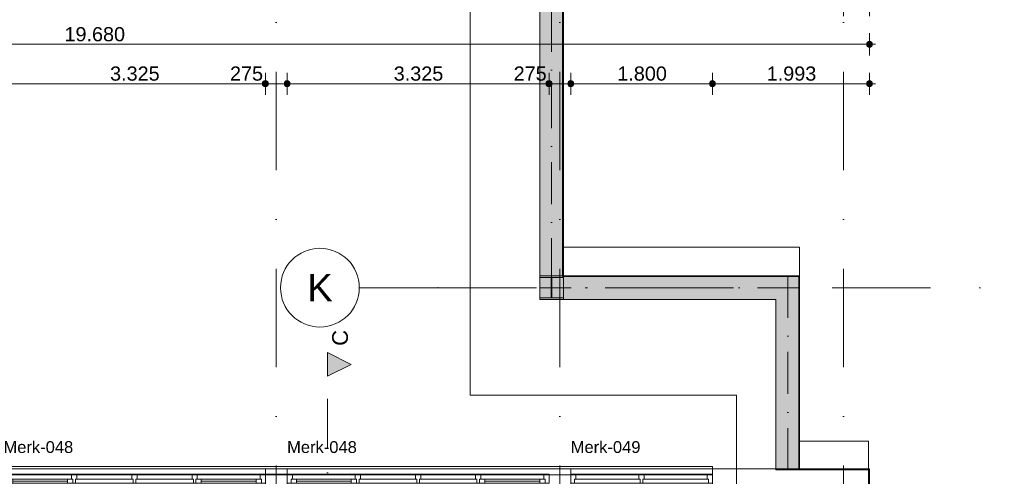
# Model space of a CAD drawing. Header units: millimetres. Extents: x -54205 to 352602, y -8439 to 61516.
# Tile 66 of 189: x 7544 to 20041, y 20230 to 26029. Entities that reach past the tile are written whole.
import ezdxf
from ezdxf.enums import TextEntityAlignment as Align

# ---------------------------------------------------------------- set-up
doc = ezdxf.new("R2010")
doc.units = ezdxf.units.MM
doc.header["$MEASUREMENT"] = 0
for name, pattern in [('streep-punt', [2500, 1250, -625, 0, -625]), ('streep-punt asymmetrisch', [966.67, 533.33, -233.336667, 0.003333, -200]), ('streep-punt fijn', [1251.000023, 626.000023, -312.5, 0, -312.5])]:
    doc.linetypes.add(name, pattern=pattern)
for name, color, linetype in [('21_0 NC Buitenwanden', 7, 'Continuous'), ('21_1 C Buitenwanden', 7, 'Continuous'), ('Maatvoering 1_ 100', 7, 'Continuous'), ('Maatvoering 1_ 100 2D arcering', 7, 'Continuous'), ('Markers - doorsneden', 7, 'Continuous'), ('Markers - doorsneden 2D arcering', 7, 'Continuous'), ('New_21_0 NC Buitenwanden Raamlabels', 7, 'Continuous'), ('New_21_0 NC Buitenwanden Ramen', 7, 'Continuous'), ('New_41 Buitenwandafw', 7, 'Continuous'), ('New_A-ROOF-____-OTLN.IFC Model', 7, 'Continuous'), ('New_Info 1_ 50_100', 7, 'Continuous'), ('New_Maatvoering 1_ 100', 7, 'Continuous'), ('New_Maatvoering 1_ 100 2D arcering', 7, 'Continuous'), ('New_S-BEAM-____-OTLN.IFC Model', 7, 'Continuous'), ('New_S-BEAM-____-OTLN.IFC Model Afdek-arcering', 7, 'Continuous'), ('New_S-FSTN-____-OTLN.IFC Model', 7, 'Continuous'), ('Stramien', 7, 'Continuous')]:
    doc.layers.add(name, color=color, linetype=linetype)
doc.styles.add('GENERATED_STYLE_1', font='arial.ttf')
doc.styles.add('GENERATED_STYLE_2', font='arial.ttf')
doc.linetypes.add('000 Dikke lijn 1 stippel', pattern='A,0,[4,DO.112 2e Verdieping1.Shx,S=31.746032,R=0,X=0,Y=0],-5000,0', length=5000)
doc.dimstyles.new('GENERATED_STYLE__1', dxfattribs={"dimtxt": 250, "dimasz": 142.5, "dimexe": 0.18, "dimexo": 0.0625, "dimgap": 0, "dimtad": 1, "dimtih": 1, "dimtoh": 1, "dimdec": 0, "dimzin": 0, "dimdsep": 46, "dimtxsty": 'GENERATED_STYLE_1', "dimblk": 'ARROWHEAD_11', "dimblk1": 'ARROWHEAD_11', "dimblk2": 'ARROWHEAD_11', "dimcen": 0.09, "dimse1": 1, "dimse2": 1, "dimclrd": 1, "dimclre": 1, "dimclrt": 2, "dimadec": 1, "dimazin": 0, "dimtfac": 1, "dimtdec": 4, "dimtmove": 0, "dimatfit": 3, "dimfxl": 1, "dimtolj": 1, "dimtzin": 0, "dimarcsym": 0})
doc.dimstyles.new('GENERATED_STYLE__2', dxfattribs={"dimtxt": 250, "dimasz": 142.5, "dimexe": 0.18, "dimexo": 0.0625, "dimgap": 0, "dimtad": 1, "dimtih": 1, "dimtoh": 1, "dimdec": 0, "dimzin": 0, "dimdsep": 46, "dimtxsty": 'GENERATED_STYLE_2', "dimblk": 'ARROWHEAD_11', "dimblk1": 'ARROWHEAD_11', "dimblk2": 'ARROWHEAD_11', "dimcen": 0.09, "dimse1": 1, "dimse2": 1, "dimclrd": 1, "dimclre": 1, "dimclrt": 2, "dimadec": 1, "dimazin": 0, "dimtfac": 1, "dimtdec": 4, "dimtmove": 0, "dimatfit": 3, "dimfxl": 1, "dimtolj": 1, "dimtzin": 0, "dimarcsym": 0})
doc.dimstyles.new('GENERATED_STYLE__3', dxfattribs={"dimtxt": 179.999995, "dimasz": 142.5, "dimexe": 0.18, "dimexo": 0.0625, "dimgap": 0, "dimtad": 1, "dimtih": 1, "dimtoh": 1, "dimdec": 0, "dimzin": 0, "dimdsep": 46, "dimtxsty": 'GENERATED_STYLE_1', "dimblk": 'ARROWHEAD_11', "dimblk1": 'ARROWHEAD_11', "dimblk2": 'ARROWHEAD_11', "dimcen": 0.09, "dimse1": 1, "dimse2": 1, "dimclrd": 1, "dimclre": 1, "dimclrt": 2, "dimadec": 1, "dimazin": 0, "dimtfac": 1, "dimtdec": 4, "dimtmove": 0, "dimatfit": 3, "dimfxl": 1, "dimtolj": 1, "dimtzin": 0, "dimarcsym": 0})
doc.dimstyles.new('GENERATED_STYLE__4', dxfattribs={"dimtxt": 250, "dimasz": 142.5, "dimexe": 0.18, "dimexo": 0.0625, "dimgap": 0, "dimtad": 1, "dimdec": 0, "dimzin": 0, "dimdsep": 46, "dimtxsty": 'GENERATED_STYLE_2', "dimblk": 'ARROWHEAD_11', "dimblk1": 'ARROWHEAD_11', "dimblk2": 'ARROWHEAD_11', "dimcen": 0.09, "dimse1": 1, "dimse2": 1, "dimclrd": 1, "dimclre": 1, "dimclrt": 2, "dimadec": 1, "dimazin": 0, "dimtfac": 1, "dimtdec": 4, "dimtmove": 0, "dimatfit": 3, "dimfxl": 1, "dimtolj": 1, "dimtzin": 0, "dimarcsym": 0})

# ---------------------------------------------------------------- blocks, each defined once
blk = doc.blocks.new('Roof_1_1', base_point=(17442, 20311))
at = {"layer": 'New_A-ROOF-____-OTLN.IFC Model', "color": 1, "linetype": 'Continuous', "lineweight": 0, "flags": 128}
for points in [[(14445, 22776), (14445, 28106)], [(17442, 22776), (14445, 22776)], [(17442, 20311), (17442, 22776)], [(18319, 20311), (17442, 20311)], [(18319, 18006), (18319, 20311)]]:
    blk.add_lwpolyline(points, dxfattribs=at)
blk = doc.blocks.new('Roof_3_1', base_point=(17442, 20676))
at = {"layer": 'New_A-ROOF-____-OTLN.IFC Model', "color": 1, "linetype": 'Continuous', "lineweight": 0, "flags": 128}
for points in [[(14445, 23141), (14445, 28106)], [(17442, 23141), (14445, 23141)], [(17442, 20676), (17442, 23141)], [(18319, 20676), (17442, 20676)], [(18319, 18371), (18319, 20676)]]:
    blk.add_lwpolyline(points, dxfattribs=at)
blk = doc.blocks.new('Standard grid marker')
at = {"layer": 'Stramien', "color": 1, "linetype": 'streep-punt', "lineweight": 0}
blk.add_line((1000, 0), (61400, 0), dxfattribs=at)
at = {"layer": 'Stramien', "color": 2, "lineweight": 0, "style": 'GENERATED_STYLE_1'}
for tag, p in [('AC_MarkerText_1_0', (-245, -80)), ('AC_MarkerText_1_1', (63155, -80))]:
    blk.add_attdef(tag, text='', height=350, rotation=270, dxfattribs=at).set_placement(p, align=Align.TOP_CENTER)
blk = doc.blocks.new('Standard grid marker_5')
at = {"layer": 'Stramien', "color": 1, "linetype": 'streep-punt', "lineweight": 0}
for q in [(0, 0), (19545, 0)]:
    blk.add_line((1000, 0), q, dxfattribs=at)
at = {"layer": 'Stramien', "color": 2, "linetype": 'Continuous', "lineweight": 0, "flags": 128}
blk.add_lwpolyline([(0, 0, 1), (-1000, 0, 1)], format="xyb", close=True, dxfattribs=at)
at = {"layer": 'Stramien', "color": 1, "linetype": 'streep-punt', "lineweight": 0}
blk.add_point((1000, 0), dxfattribs=at)
blk.add_point((1000, 0), dxfattribs=at)
at = {"layer": 'Stramien', "color": 2, "lineweight": 0, "style": 'GENERATED_STYLE_1'}
blk.add_attdef('AC_MarkerText_1', text='', height=350, dxfattribs=at).set_placement((-500, 175), align=Align.TOP_CENTER)
blk = doc.blocks.new('Model Element 65')
at = {"layer": 'New_S-FSTN-____-OTLN.IFC Model', "color": 9, "linetype": 'Continuous', "lineweight": 0}
for p, q in [((150, 14506), (-150, 14506)), ((-150, 14506), (-150, 14206)), ((-131, 14506), (-131, 14362)), ((131, 14362), (131, 14506)), ((150, 14206), (150, 14506)), ((-131, 14362), (131, 14362)), ((131, 14351), (-131, 14351)), ((-131, 14351), (-131, 14206)), ((131, 14206), (131, 14351)), ((-150, 14206), (150, 14206))]:
    blk.add_line(p, q, dxfattribs=at)
blk = doc.blocks.new('Roof 1')
at = {"layer": 'New_A-ROOF-____-OTLN.IFC Model', "color": 9, "linetype": 'Continuous', "lineweight": 0}
for p, q in [((2455, 5706), (7795, 5706)), ((2455, 5706), (2465, 5696)), ((2455, 2709), (2455, 5706)), ((2465, 5696), (7795, 5696)), ((2465, 2699), (2465, 5696)), ((0, 2699), (0, 2709)), ((0, 2709), (2455, 2709)), ((0, 2699), (2465, 2699)), ((2455, 2709), (2465, 2699))]:
    blk.add_line(p, q, dxfattribs=at)
blk = doc.blocks.new('Beam_15_1', base_point=(14295, 28087))
at = {"layer": 'New_S-BEAM-____-OTLN.IFC Model Afdek-arcering', "linetype": 'Continuous', "lineweight": 0, "true_color": 0xffffff}
blk.add_hatch(color=7, dxfattribs=at).paths.add_polyline_path([(14445, 28087), (14145, 28087), (14145, 22476), (14445, 22476)])
at = {"layer": 'New_S-BEAM-____-OTLN.IFC Model', "color": 1, "linetype": 'Continuous', "lineweight": 0}
for p, q in [((14145, 28087), (14145, 22476)), ((14145, 28087), (14445, 28087)), ((14445, 28087), (14445, 22776)), ((14145, 22476), (14445, 22476))]:
    blk.add_line(p, q, dxfattribs=at)
at = {"layer": 'New_S-BEAM-____-OTLN.IFC Model', "color": 9, "linetype": 'streep-punt asymmetrisch', "lineweight": 0}
blk.add_line((14295, 28087), (14295, 22476), dxfattribs=at)
blk = doc.blocks.new('Beam_17_1', base_point=(17442, 22626))
at = {"layer": 'New_S-BEAM-____-OTLN.IFC Model Afdek-arcering', "linetype": 'Continuous', "lineweight": 0, "true_color": 0xffffff}
blk.add_hatch(color=7, dxfattribs=at).paths.add_polyline_path([(14445, 22476), (17442, 22476), (17442, 22776), (14445, 22776)])
at = {"layer": 'New_S-BEAM-____-OTLN.IFC Model', "color": 1, "linetype": 'Continuous', "lineweight": 0}
for p, q in [((14145, 22776), (14145, 22476)), ((17442, 22776), (14445, 22776)), ((17442, 22776), (17442, 22476)), ((17142, 22476), (14145, 22476))]:
    blk.add_line(p, q, dxfattribs=at)
at = {"layer": 'New_S-BEAM-____-OTLN.IFC Model', "color": 9, "linetype": 'streep-punt asymmetrisch', "lineweight": 0}
blk.add_line((17442, 22626), (14145, 22626), dxfattribs=at)
blk = doc.blocks.new('Beam_18_1', base_point=(17292, 22776))
at = {"layer": 'New_S-BEAM-____-OTLN.IFC Model Afdek-arcering', "linetype": 'Continuous', "lineweight": 0, "true_color": 0xffffff}
blk.add_hatch(color=7, dxfattribs=at).paths.add_polyline_path([(17142, 22476), (17142, 20311), (17442, 20311), (17442, 22476)])
at = {"layer": 'New_S-BEAM-____-OTLN.IFC Model', "color": 1, "linetype": 'Continuous', "lineweight": 0}
for p, q in [((17142, 22776), (17442, 22776)), ((17442, 22776), (17442, 20311)), ((17142, 22476), (17142, 20311)), ((17142, 20311), (17442, 20311))]:
    blk.add_line(p, q, dxfattribs=at)
at = {"layer": 'New_S-BEAM-____-OTLN.IFC Model', "color": 9, "linetype": 'streep-punt asymmetrisch', "lineweight": 0}
blk.add_line((17292, 22776), (17292, 20311), dxfattribs=at)
blk = doc.blocks.new('Beam_26_1', base_point=(16337, 20326))
at = {"layer": 'New_41 Buitenwandafw', "color": 1, "linetype": 'Continuous', "lineweight": 0}
for p, q in [((16337, 20356), (3737, 20356)), ((16337, 20249), (3737, 20249)), ((16337, 20356), (16337, 20249))]:
    blk.add_line(p, q, dxfattribs=at)
blk = doc.blocks.new('*D1018')
at = {"layer": 'Maatvoering 1_ 100 2D arcering', "linetype": 'Continuous', "lineweight": 0}
for points in [[(64028, 27836), (64030, 27822), (64038, 27809), (64051, 27801), (64065, 27798), (64079, 27801), (64092, 27809), (64100, 27822), (64102, 27836), (64100, 27850), (64092, 27862), (64079, 27871), (64065, 27873), (64051, 27871), (64038, 27862), (64030, 27850)], [(64028, 3116), (64030, 3101), (64038, 3089), (64051, 3081), (64065, 3078), (64079, 3081), (64092, 3089), (64100, 3101), (64102, 3116), (64100, 3130), (64092, 3142), (64079, 3150), (64065, 3153), (64051, 3150), (64038, 3142), (64030, 3130)]]:
    blk.add_hatch(color=1, dxfattribs=at).paths.add_polyline_path(points)
at = {"layer": 'Maatvoering 1_ 100', "color": 1, "linetype": 'Continuous', "lineweight": 0}
for p, q in [((64065, 27873), (64065, 27911)), ((64028, 27836), (63924, 27836)), ((64065, 3153), (64065, 27798)), ((64206, 27836), (64102, 27836)), ((64028, 3116), (63924, 3116)), ((64065, 3041), (64065, 3078)), ((64206, 3116), (64102, 3116))]:
    blk.add_line(p, q, dxfattribs=at)
for centre in [(64065, 27836), (64065, 3116)]:
    blk.add_circle(centre, 37.5, dxfattribs=at)
at = {"layer": 'Maatvoering 1_ 100', "color": 2, "lineweight": 0, "insert": (64015, 14951), "char_height": 250, "attachment_point": 7, "rotation": 90, "style": 'GENERATED_STYLE_2'}
blk.add_mtext('\\A1;{\\pql;\\fArial|b1|i0|c0|p0;\\W1.000000;24.720}', dxfattribs=at)
blk = doc.blocks.new('ARROWHEAD_11')
at = {"color": 0, "linetype": 'Continuous', "lineweight": 0}
blk.add_line((0, 0), (-1, 0), dxfattribs=at)
at = {"color": 0, "linetype": 'Continuous', "lineweight": 0, "const_width": 0.25, "flags": 128}
blk.add_lwpolyline([(-0.125, 0, 1), (0.125, 0, 1)], format="xyb", close=True, dxfattribs=at)
blk = doc.blocks.new('*D1035')
at = {"layer": 'Maatvoering 1_ 100 2D arcering', "linetype": 'Continuous', "lineweight": 0}
for points in [[(-1588, 26716), (-1585, 26701), (-1577, 26689), (-1564, 26681), (-1550, 26678), (-1536, 26681), (-1523, 26689), (-1515, 26701), (-1513, 26716), (-1515, 26730), (-1523, 26742), (-1536, 26750), (-1550, 26753), (-1564, 26750), (-1577, 26742), (-1585, 26730)], [(18293, 26716), (18295, 26701), (18303, 26689), (18316, 26681), (18330, 26678), (18344, 26681), (18357, 26689), (18365, 26701), (18368, 26716), (18365, 26730), (18357, 26742), (18344, 26750), (18330, 26753), (18316, 26750), (18303, 26742), (18295, 26730)]]:
    blk.add_hatch(color=1, dxfattribs=at).paths.add_polyline_path(points)
at = {"layer": 'Maatvoering 1_ 100', "color": 1, "linetype": 'Continuous', "lineweight": 0}
for p, q in [((-1550, 26753), (-1550, 26856)), ((18330, 26753), (18330, 26856)), ((-1625, 26716), (-1588, 26716)), ((-1550, 26575), (-1550, 26678)), ((-1513, 26716), (18293, 26716)), ((18330, 26575), (18330, 26678)), ((18368, 26716), (18405, 26716))]:
    blk.add_line(p, q, dxfattribs=at)
for centre in [(-1550, 26716), (18330, 26716)]:
    blk.add_circle(centre, 37.5, dxfattribs=at)
at = {"layer": 'Maatvoering 1_ 100', "color": 2, "lineweight": 0, "insert": (7866, 26766), "char_height": 250, "attachment_point": 7, "style": 'GENERATED_STYLE_2'}
blk.add_mtext('\\A1;{\\pql;\\fArial|b1|i0|c0|p0;\\W1.000000;19.880}', dxfattribs=at)
blk = doc.blocks.new('*D1042')
at = {"layer": 'Maatvoering 1_ 100 2D arcering', "linetype": 'Continuous', "lineweight": 0}
for points in [[(17962, 26216), (17965, 26201), (17973, 26189), (17986, 26181), (18000, 26178), (18014, 26181), (18027, 26189), (18035, 26201), (18038, 26216), (18035, 26230), (18027, 26242), (18014, 26250), (18000, 26253), (17986, 26250), (17973, 26242), (17965, 26230)], [(18293, 26216), (18295, 26201), (18303, 26189), (18316, 26181), (18330, 26178), (18344, 26181), (18357, 26189), (18365, 26201), (18368, 26216), (18365, 26230), (18357, 26242), (18344, 26250), (18330, 26253), (18316, 26250), (18303, 26242), (18295, 26230)]]:
    blk.add_hatch(color=1, dxfattribs=at).paths.add_polyline_path(points)
at = {"layer": 'Maatvoering 1_ 100', "color": 1, "linetype": 'Continuous', "lineweight": 0}
for p, q in [((18000, 26253), (18000, 26356)), ((18330, 26253), (18330, 26356)), ((18000, 26075), (18000, 26178)), ((18038, 26216), (18293, 26216)), ((18330, 26075), (18330, 26178)), ((18368, 26216), (18405, 26216))]:
    blk.add_line(p, q, dxfattribs=at)
for centre in [(18000, 26216), (18330, 26216)]:
    blk.add_circle(centre, 37.5, dxfattribs=at)
blk = doc.blocks.new('*D1044')
at = {"layer": 'New_Maatvoering 1_ 100 2D arcering', "linetype": 'Continuous', "lineweight": 0}
for points in [[(-1387, 25716), (-1385, 25701), (-1377, 25689), (-1364, 25681), (-1350, 25678), (-1336, 25681), (-1323, 25689), (-1315, 25701), (-1312, 25716), (-1315, 25730), (-1323, 25742), (-1336, 25750), (-1350, 25753), (-1364, 25750), (-1377, 25742), (-1385, 25730)], [(18293, 25716), (18295, 25701), (18303, 25689), (18316, 25681), (18330, 25678), (18344, 25681), (18357, 25689), (18365, 25701), (18368, 25716), (18365, 25730), (18357, 25742), (18344, 25750), (18330, 25753), (18316, 25750), (18303, 25742), (18295, 25730)]]:
    blk.add_hatch(color=1, dxfattribs=at).paths.add_polyline_path(points)
at = {"layer": 'New_Maatvoering 1_ 100', "color": 1, "linetype": 'Continuous', "lineweight": 0}
for p, q in [((-1350, 25753), (-1350, 25856)), ((18330, 25753), (18330, 25856)), ((-1350, 25575), (-1350, 25678)), ((-1312, 25716), (18293, 25716)), ((18330, 25575), (18330, 25678)), ((18368, 25716), (18405, 25716))]:
    blk.add_line(p, q, dxfattribs=at)
for centre in [(-1350, 25716), (18330, 25716)]:
    blk.add_circle(centre, 37.5, dxfattribs=at)
at = {"layer": 'New_Maatvoering 1_ 100', "color": 2, "lineweight": 0, "insert": (8112, 25752), "char_height": 180, "attachment_point": 7, "style": 'GENERATED_STYLE_1'}
blk.add_mtext('\\A1;{\\pql;\\fArial|b0|i0|c0|p0;\\W1.000000;19.680}', dxfattribs=at)
blk = doc.blocks.new('*D1051')
at = {"layer": 'New_Maatvoering 1_ 100 2D arcering', "linetype": 'Continuous', "lineweight": 0}
for points in [[(7300, 25216), (7303, 25201), (7311, 25189), (7323, 25181), (7337, 25178), (7352, 25181), (7364, 25189), (7372, 25201), (7375, 25216), (7372, 25230), (7364, 25242), (7352, 25250), (7337, 25253), (7323, 25250), (7311, 25242), (7303, 25230)], [(10625, 25216), (10628, 25201), (10636, 25189), (10648, 25181), (10662, 25178), (10677, 25181), (10689, 25189), (10697, 25201), (10700, 25216), (10697, 25230), (10689, 25242), (10677, 25250), (10662, 25253), (10648, 25250), (10636, 25242), (10628, 25230)]]:
    blk.add_hatch(color=1, dxfattribs=at).paths.add_polyline_path(points)
at = {"layer": 'New_Maatvoering 1_ 100', "color": 1, "linetype": 'Continuous', "lineweight": 0}
for p, q in [((7337, 25253), (7337, 25356)), ((10662, 25253), (10662, 25356)), ((7337, 25075), (7337, 25178)), ((7375, 25216), (10625, 25216)), ((10662, 25075), (10662, 25178))]:
    blk.add_line(p, q, dxfattribs=at)
for centre in [(7337, 25216), (10662, 25216)]:
    blk.add_circle(centre, 37.5, dxfattribs=at)
at = {"layer": 'New_Maatvoering 1_ 100', "color": 2, "lineweight": 0, "char_height": 180, "attachment_point": 7, "style": 'GENERATED_STYLE_1'}
for s, insert in [('\\A1;{\\pql;\\fArial|b0|i0|c0|p0;\\W1.000000;3.325}', (8691, 25252)), ('\\A1;{\\pql;\\fArial|b0|i0|c0|p0;\\W1.000000;275}', (10213, 25252))]:
    blk.add_mtext(s, dxfattribs=dict(at, insert=insert))
blk = doc.blocks.new('*D1052')
at = {"layer": 'New_Maatvoering 1_ 100 2D arcering', "linetype": 'Continuous', "lineweight": 0}
for points in [[(10625, 25216), (10628, 25201), (10636, 25189), (10648, 25181), (10662, 25178), (10677, 25181), (10689, 25189), (10697, 25201), (10700, 25216), (10697, 25230), (10689, 25242), (10677, 25250), (10662, 25253), (10648, 25250), (10636, 25242), (10628, 25230)], [(10900, 25216), (10903, 25201), (10911, 25189), (10923, 25181), (10938, 25178), (10952, 25181), (10964, 25189), (10972, 25201), (10975, 25216), (10972, 25230), (10964, 25242), (10952, 25250), (10938, 25253), (10923, 25250), (10911, 25242), (10903, 25230)]]:
    blk.add_hatch(color=1, dxfattribs=at).paths.add_polyline_path(points)
at = {"layer": 'New_Maatvoering 1_ 100', "color": 1, "linetype": 'Continuous', "lineweight": 0}
for p, q in [((10662, 25253), (10662, 25356)), ((10938, 25253), (10938, 25356)), ((10662, 25075), (10662, 25178)), ((10700, 25216), (10900, 25216)), ((10938, 25075), (10938, 25178))]:
    blk.add_line(p, q, dxfattribs=at)
for centre in [(10662, 25216), (10938, 25216)]:
    blk.add_circle(centre, 37.5, dxfattribs=at)
blk = doc.blocks.new('*D1053')
at = {"layer": 'New_Maatvoering 1_ 100 2D arcering', "linetype": 'Continuous', "lineweight": 0}
for points in [[(10900, 25216), (10903, 25201), (10911, 25189), (10923, 25181), (10938, 25178), (10952, 25181), (10964, 25189), (10972, 25201), (10975, 25216), (10972, 25230), (10964, 25242), (10952, 25250), (10938, 25253), (10923, 25250), (10911, 25242), (10903, 25230)], [(14225, 25216), (14228, 25201), (14236, 25189), (14248, 25181), (14262, 25178), (14277, 25181), (14289, 25189), (14297, 25201), (14300, 25216), (14297, 25230), (14289, 25242), (14277, 25250), (14262, 25253), (14248, 25250), (14236, 25242), (14228, 25230)]]:
    blk.add_hatch(color=1, dxfattribs=at).paths.add_polyline_path(points)
at = {"layer": 'New_Maatvoering 1_ 100', "color": 1, "linetype": 'Continuous', "lineweight": 0}
for p, q in [((10938, 25253), (10938, 25356)), ((14262, 25253), (14262, 25356)), ((10938, 25075), (10938, 25178)), ((10975, 25216), (14225, 25216)), ((14262, 25075), (14262, 25178))]:
    blk.add_line(p, q, dxfattribs=at)
for centre in [(10938, 25216), (14262, 25216)]:
    blk.add_circle(centre, 37.5, dxfattribs=at)
at = {"layer": 'New_Maatvoering 1_ 100', "color": 2, "lineweight": 0, "char_height": 180, "attachment_point": 7, "style": 'GENERATED_STYLE_1'}
for s, insert in [('\\A1;{\\pql;\\fArial|b0|i0|c0|p0;\\W1.000000;3.325}', (12291, 25252)), ('\\A1;{\\pql;\\fArial|b0|i0|c0|p0;\\W1.000000;275}', (13813, 25252))]:
    blk.add_mtext(s, dxfattribs=dict(at, insert=insert))
blk = doc.blocks.new('*D1054')
at = {"layer": 'New_Maatvoering 1_ 100 2D arcering', "linetype": 'Continuous', "lineweight": 0}
for points in [[(14225, 25216), (14228, 25201), (14236, 25189), (14248, 25181), (14262, 25178), (14277, 25181), (14289, 25189), (14297, 25201), (14300, 25216), (14297, 25230), (14289, 25242), (14277, 25250), (14262, 25253), (14248, 25250), (14236, 25242), (14228, 25230)], [(14500, 25216), (14503, 25201), (14511, 25189), (14523, 25181), (14538, 25178), (14552, 25181), (14564, 25189), (14572, 25201), (14575, 25216), (14572, 25230), (14564, 25242), (14552, 25250), (14538, 25253), (14523, 25250), (14511, 25242), (14503, 25230)]]:
    blk.add_hatch(color=1, dxfattribs=at).paths.add_polyline_path(points)
at = {"layer": 'New_Maatvoering 1_ 100', "color": 1, "linetype": 'Continuous', "lineweight": 0}
for p, q in [((14262, 25253), (14262, 25356)), ((14538, 25253), (14538, 25356)), ((14262, 25075), (14262, 25178)), ((14300, 25216), (14500, 25216)), ((14538, 25075), (14538, 25178))]:
    blk.add_line(p, q, dxfattribs=at)
for centre in [(14262, 25216), (14538, 25216)]:
    blk.add_circle(centre, 37.5, dxfattribs=at)
blk = doc.blocks.new('*D1055')
at = {"layer": 'New_Maatvoering 1_ 100 2D arcering', "linetype": 'Continuous', "lineweight": 0}
for points in [[(14500, 25216), (14503, 25201), (14511, 25189), (14523, 25181), (14538, 25178), (14552, 25181), (14564, 25189), (14572, 25201), (14575, 25216), (14572, 25230), (14564, 25242), (14552, 25250), (14538, 25253), (14523, 25250), (14511, 25242), (14503, 25230)], [(16300, 25216), (16303, 25201), (16311, 25189), (16323, 25181), (16337, 25178), (16352, 25181), (16364, 25189), (16372, 25201), (16375, 25216), (16372, 25230), (16364, 25242), (16352, 25250), (16337, 25253), (16323, 25250), (16311, 25242), (16303, 25230)]]:
    blk.add_hatch(color=1, dxfattribs=at).paths.add_polyline_path(points)
at = {"layer": 'New_Maatvoering 1_ 100', "color": 1, "linetype": 'Continuous', "lineweight": 0}
for p, q in [((14538, 25253), (14538, 25356)), ((16337, 25253), (16337, 25356)), ((14538, 25075), (14538, 25178)), ((14575, 25216), (16300, 25216)), ((16337, 25075), (16337, 25178))]:
    blk.add_line(p, q, dxfattribs=at)
for centre in [(14538, 25216), (16337, 25216)]:
    blk.add_circle(centre, 37.5, dxfattribs=at)
at = {"layer": 'New_Maatvoering 1_ 100', "color": 2, "lineweight": 0, "insert": (15129, 25252), "char_height": 180, "attachment_point": 7, "style": 'GENERATED_STYLE_1'}
blk.add_mtext('\\A1;{\\pql;\\fArial|b0|i0|c0|p0;\\W1.000000;1.800}', dxfattribs=at)
blk = doc.blocks.new('*D1056')
at = {"layer": 'New_Maatvoering 1_ 100 2D arcering', "linetype": 'Continuous', "lineweight": 0}
for points in [[(16300, 25216), (16303, 25201), (16311, 25189), (16323, 25181), (16337, 25178), (16352, 25181), (16364, 25189), (16372, 25201), (16375, 25216), (16372, 25230), (16364, 25242), (16352, 25250), (16337, 25253), (16323, 25250), (16311, 25242), (16303, 25230)], [(18293, 25216), (18295, 25201), (18303, 25189), (18316, 25181), (18330, 25178), (18344, 25181), (18357, 25189), (18365, 25201), (18368, 25216), (18365, 25230), (18357, 25242), (18344, 25250), (18330, 25253), (18316, 25250), (18303, 25242), (18295, 25230)]]:
    blk.add_hatch(color=1, dxfattribs=at).paths.add_polyline_path(points)
at = {"layer": 'New_Maatvoering 1_ 100', "color": 1, "linetype": 'Continuous', "lineweight": 0}
for p, q in [((16337, 25253), (16337, 25356)), ((18330, 25253), (18330, 25356)), ((16337, 25075), (16337, 25178)), ((16375, 25216), (18293, 25216)), ((18330, 25075), (18330, 25178)), ((18368, 25216), (18405, 25216))]:
    blk.add_line(p, q, dxfattribs=at)
for centre in [(16337, 25216), (18330, 25216)]:
    blk.add_circle(centre, 37.5, dxfattribs=at)
at = {"layer": 'New_Maatvoering 1_ 100', "color": 2, "lineweight": 0, "insert": (17025, 25252), "char_height": 180, "attachment_point": 7, "style": 'GENERATED_STYLE_1'}
blk.add_mtext('\\A1;{\\pql;\\fArial|b0|i0|c0|p0;\\W1.000000;1.993}', dxfattribs=at)
blk = doc.blocks.new('Cutting Plane_3_1', base_point=(25988, 1116))
at = {"layer": 'Markers - doorsneden 2D arcering', "linetype": 'Continuous', "lineweight": 0, "true_color": 0x000000}
blk.add_hatch(color=18, dxfattribs=at).paths.add_polyline_path([(11450, 21801), (11450, 21501), (11750, 21651)])
at = {"layer": 'Markers - doorsneden', "color": 9, "linetype": 'streep-punt fijn', "lineweight": 0}
blk.add_line((11450, 6825), (11450, 21501), dxfattribs=at)
at = {"layer": 'Markers - doorsneden', "color": 2, "linetype": 'Continuous', "lineweight": 0, "flags": 128}
blk.add_lwpolyline([(11450, 21801), (11450, 21501), (11750, 21651)], close=True, dxfattribs=at)
at = {"layer": 'Markers - doorsneden', "color": 2, "lineweight": 0, "insert": (11713, 22089), "char_height": 200, "attachment_point": 9, "rotation": 90, "style": 'GENERATED_STYLE_1'}
blk.add_mtext('\\A1;{\\pqr;\\pt0;\\fArial|b0|i0|c0|p0;\\W1.000000;C}', dxfattribs=at)
blk = doc.blocks.new('Rnx horizontaal 26')
at = {"layer": 'New_21_0 NC Buitenwanden Ramen', "color": 9, "linetype": 'Continuous', "lineweight": 0}
for p, q in [((-1937.5, 146), (1937.5, 146)), ((-1937.5, -184), (1937.5, -184))]:
    blk.add_line(p, q, dxfattribs=at)
at = {"layer": 'New_21_0 NC Buitenwanden Ramen', "color": 1, "linetype": 'Continuous', "lineweight": 0}
for p, q in [((-1937.5, 0), (-1937.5, 146)), ((1937.5, 0), (1937.5, 146)), ((-1937.5, -114), (-1937.5, 0)), ((-1662.5, 0), (-1612.5, 0)), ((-1662.5, -114), (-1662.5, 0)), ((-1612.5, 0), (-1612.5, -54)), ((-1612.5, 0), (-1545.5, 0)), ((-1612.5, -54), (-1612.5, 0)), ((-1545.5, 0), (-848, 0)), ((-1545.5, 0), (-1545.5, -54)), ((-1545.5, 0), (-848, 0)), ((-848, -54), (-848, 0)), ((-848, 0), (-781, 0)), ((-781, -54), (-781, 0)), ((-781, 0), (-764.5, 0)), ((-781, 0), (-781, -54)), ((-764.5, 0), (-748, 0)), ((-748, 0), (-748, -54)), ((-748, 0), (-16.5, 0)), ((-16.5, -54), (-16.5, 0)), ((-16.5, 0), (0, 0)), ((-16.5, 0), (-16.5, -54)), ((0, 0), (16.5, 0)), ((16.5, 0), (16.5, -54)), ((16.5, 0), (748, 0)), ((748, -54), (748, 0)), ((748, 0), (764.5, 0)), ((748, 0), (748, -54)), ((764.5, 0), (781, 0)), ((781, 0), (781, -54)), ((781, 0), (848, 0)), ((781, -54), (781, 0)), ((848, 0), (1545.5, 0)), ((848, 0), (848, -54)), ((848, 0), (1545.5, 0)), ((1545.5, -54), (1545.5, 0)), ((1545.5, 0), (1612.5, 0)), ((1612.5, -54), (1612.5, 0)), ((1612.5, 0), (1662.5, 0)), ((1612.5, 0), (1612.5, -54)), ((1662.5, 0), (1662.5, -114)), ((1937.5, -114), (1937.5, 0)), ((-1937.5, -184), (-1937.5, -114)), ((-1595.5, -114), (-1662.5, -114)), ((-1612.5, -54), (-1595.5, -54)), ((-1545.5, -54), (-1612.5, -54)), ((-1595.5, -54), (-1595.5, -114)), ((-798, -114), (-1595.5, -114)), ((-1545.5, -27), (-848, -27)), ((-848, -54), (-1545.5, -54)), ((-781, -54), (-848, -54)), ((-798, -114), (-798, -54)), ((-798, -54), (-781, -54)), ((-764.5, -114), (-798, -114)), ((-731, -114), (-764.5, -114)), ((-748, -54), (-731, -54)), ((-731, -54), (-748, -54)), ((-731, -54), (-731, -114)), ((-731, -54), (-33.5, -54)), ((-731, -114), (-731, -54)), ((-33.5, -114), (-731, -114)), ((-33.5, -114), (-33.5, -54)), ((-33.5, -54), (-16.5, -54)), ((-16.5, -54), (-33.5, -54)), ((0, -114), (-33.5, -114)), ((33.5, -114), (0, -114)), ((16.5, -54), (33.5, -54)), ((33.5, -54), (16.5, -54)), ((33.5, -54), (33.5, -114)), ((33.5, -54), (731, -54)), ((33.5, -114), (33.5, -54)), ((731, -114), (33.5, -114)), ((731, -114), (731, -54)), ((731, -54), (748, -54)), ((748, -54), (731, -54)), ((764.5, -114), (731, -114)), ((798, -114), (764.5, -114)), ((781, -54), (798, -54)), ((848, -54), (781, -54)), ((798, -54), (798, -114)), ((1595.5, -114), (798, -114)), ((848, -27), (1545.5, -27)), ((1545.5, -54), (848, -54)), ((1612.5, -54), (1545.5, -54)), ((1595.5, -114), (1595.5, -54)), ((1595.5, -54), (1612.5, -54)), ((1662.5, -114), (1595.5, -114)), ((1937.5, -184), (1937.5, -114))]:
    blk.add_line(p, q, dxfattribs=at)
blk = doc.blocks.new('Deur en raam marker 26 KM')
at = {"layer": 'New_21_0 NC Buitenwanden Raamlabels', "color": 2, "lineweight": 0, "style": 'GENERATED_STYLE_1'}
blk.add_attdef('AC_WIDO_ID', text='', height=150, rotation=180, dxfattribs=at).set_placement((1662, -750), align=Align.TOP_LEFT)
blk = doc.blocks.new('Rnx horizontaal 26_3')
at = {"layer": 'New_21_0 NC Buitenwanden Ramen', "color": 9, "linetype": 'Continuous', "lineweight": 0}
for p, q in [((-1937, 146), (1937, 146)), ((-1937, -184), (1937, -184))]:
    blk.add_line(p, q, dxfattribs=at)
at = {"layer": 'New_21_0 NC Buitenwanden Ramen', "color": 1, "linetype": 'Continuous', "lineweight": 0}
for p, q in [((-1937, 0), (-1937, 146)), ((1937, 0), (1937, 146)), ((-1937, -114), (-1937, 0)), ((-1662, 0), (-1612, 0)), ((-1662, -114), (-1662, 0)), ((-1612, 0), (-1612, -54)), ((-1612, 0), (-1545, 0)), ((-1612, -54), (-1612, 0)), ((-1545, 0), (-848, 0)), ((-1545, 0), (-1545, -54)), ((-1545, 0), (-848, 0)), ((-848, -54), (-848, 0)), ((-848, 0), (-781, 0)), ((-781, -54), (-781, 0)), ((-781, 0), (-764, 0)), ((-781, 0), (-781, -54)), ((-764, 0), (-748, 0)), ((-748, 0), (-748, -54)), ((-748, 0), (-17, 0)), ((-17, -54), (-17, 0)), ((-17, 0), (0, 0)), ((-17, 0), (-17, -54)), ((0, 0), (16, 0)), ((16, 0), (16, -54)), ((16, 0), (748, 0)), ((748, -54), (748, 0)), ((748, 0), (764, 0)), ((748, 0), (748, -54)), ((764, 0), (781, 0)), ((781, 0), (781, -54)), ((781, 0), (848, 0)), ((781, -54), (781, 0)), ((848, 0), (1545, 0)), ((848, 0), (848, -54)), ((848, 0), (1545, 0)), ((1545, -54), (1545, 0)), ((1545, 0), (1612, 0)), ((1612, -54), (1612, 0)), ((1612, 0), (1662, 0)), ((1612, 0), (1612, -54)), ((1662, 0), (1662, -114)), ((1937, -114), (1937, 0)), ((-1937, -184), (-1937, -114)), ((-1595, -114), (-1662, -114)), ((-1612, -54), (-1595, -54)), ((-1545, -54), (-1612, -54)), ((-1595, -54), (-1595, -114)), ((-798, -114), (-1595, -114)), ((-1545, -27), (-848, -27)), ((-848, -54), (-1545, -54)), ((-781, -54), (-848, -54)), ((-798, -114), (-798, -54)), ((-798, -54), (-781, -54)), ((-764, -114), (-798, -114)), ((-731, -114), (-764, -114)), ((-748, -54), (-731, -54)), ((-731, -54), (-748, -54)), ((-731, -54), (-731, -114)), ((-731, -54), (-34, -54)), ((-731, -114), (-731, -54)), ((-34, -114), (-731, -114)), ((-34, -114), (-34, -54)), ((-34, -54), (-17, -54)), ((-17, -54), (-34, -54)), ((0, -114), (-34, -114)), ((33, -114), (0, -114)), ((16, -54), (33, -54)), ((33, -54), (16, -54)), ((33, -54), (33, -114)), ((33, -54), (731, -54)), ((33, -114), (33, -54)), ((731, -114), (33, -114)), ((731, -114), (731, -54)), ((731, -54), (748, -54)), ((748, -54), (731, -54)), ((764, -114), (731, -114)), ((798, -114), (764, -114)), ((781, -54), (798, -54)), ((848, -54), (781, -54)), ((798, -54), (798, -114)), ((1595, -114), (798, -114)), ((848, -27), (1545, -27)), ((1545, -54), (848, -54)), ((1612, -54), (1545, -54)), ((1595, -114), (1595, -54)), ((1595, -54), (1612, -54)), ((1662, -114), (1595, -114)), ((1937, -184), (1937, -114))]:
    blk.add_line(p, q, dxfattribs=at)
blk = doc.blocks.new('R2 bl ol 26_8')
at = {"layer": 'New_21_0 NC Buitenwanden Ramen', "color": 9, "linetype": 'Continuous', "lineweight": 0}
for p, q in [((-900, 146), (900, 146)), ((-900, -184), (900, -184))]:
    blk.add_line(p, q, dxfattribs=at)
at = {"layer": 'New_21_0 NC Buitenwanden Ramen', "color": 1, "linetype": 'Continuous', "lineweight": 0}
for p, q in [((-900, 0), (-900, 146)), ((900, 0), (900, 146)), ((-900, 0), (-850, 0)), ((-900, -114), (-900, 0)), ((-900, -114), (-900, 0)), ((-850, 0), (-850, -54)), ((-850, 0), (-16.5, 0)), ((-16.5, -54), (-16.5, 0)), ((-16.5, 0), (0, 0)), ((-16.5, 0), (-16.5, -54)), ((0, 0), (16.5, 0)), ((16.5, 0), (16.5, -54)), ((16.5, 0), (850, 0)), ((850, -54), (850, 0)), ((850, 0), (900, 0)), ((850, 0), (850, -54)), ((900, -114), (900, 0)), ((900, -114), (900, 0)), ((-833, -114), (-900, -114)), ((-900, -184), (-900, -114)), ((-850, -54), (-833, -54)), ((-833, -54), (-850, -54)), ((-833, -54), (-833, -114)), ((-833, -54), (-33.5, -54)), ((-833, -114), (-833, -54)), ((-33.5, -114), (-833, -114)), ((-33.5, -114), (-33.5, -54)), ((-33.5, -54), (-16.5, -54)), ((-16.5, -54), (-33.5, -54)), ((0, -114), (-33.5, -114)), ((33.5, -114), (0, -114)), ((16.5, -54), (33.5, -54)), ((33.5, -54), (16.5, -54)), ((33.5, -54), (33.5, -114)), ((33.5, -54), (833, -54)), ((33.5, -114), (33.5, -54)), ((833, -114), (33.5, -114)), ((833, -114), (833, -54)), ((833, -54), (850, -54)), ((850, -54), (833, -54)), ((900, -114), (833, -114)), ((900, -184), (900, -114))]:
    blk.add_line(p, q, dxfattribs=at)
blk = doc.blocks.new('Wall_335_1', base_point=(18000, 19996))
at = {"layer": '21_0 NC Buitenwanden', "color": 1, "linetype": 'Continuous', "lineweight": 0}
for p, q in [((16337, 20326), (16337, 20256)), ((16337, 20256), (16337, 20142))]:
    blk.add_line(p, q, dxfattribs=at)
at = {"layer": '21_0 NC Buitenwanden', "color": 1, "linetype": 'Continuous', "lineweight": 0, "flags": 128}
blk.add_lwpolyline([(18330, 20326), (16337, 20326)], dxfattribs=at)
at = {"layer": '21_1 C Buitenwanden', "color": 1, "linetype": 'Continuous', "lineweight": 0, "flags": 128}
blk.add_lwpolyline([(18330, 20326), (18330, 19996)], dxfattribs=at)
at = {"layer": 'New_21_0 NC Buitenwanden Raamlabels', "color": 9, "lineweight": 0}
ref = blk.add_blockref('Deur en raam marker 26 KM', (9000, 19996), dxfattribs=dict(at, rotation=180.0002961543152))
ref.add_attrib('AC_WIDO_ID', 'Merk-048', dxfattribs={"color": 2, "lineweight": 0, "height": 150, "rotation": 0.0003, "style": 'GENERATED_STYLE_1'}).set_placement((7338, 20677), align=Align.TOP_LEFT)
ref = blk.add_blockref('Deur en raam marker 26 KM', (12600, 19996), dxfattribs=dict(at, rotation=180.0002961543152))
ref.add_attrib('AC_WIDO_ID', 'Merk-048', dxfattribs={"color": 2, "lineweight": 0, "height": 150, "rotation": 0.0003, "style": 'GENERATED_STYLE_1'}).set_placement((10938, 20677), align=Align.TOP_LEFT)
ref = blk.add_blockref('Deur en raam marker 26 KM', (15437, 19996), dxfattribs=dict(at, rotation=180.0002961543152))
ref.add_attrib('AC_WIDO_ID', 'Merk-049', dxfattribs={"color": 2, "lineweight": 0, "height": 150, "rotation": 0.0003, "style": 'GENERATED_STYLE_1'}).set_placement((14538, 20677), align=Align.TOP_LEFT)
at = {"layer": 'New_21_0 NC Buitenwanden Ramen', "color": 1, "linetype": 'Continuous', "lineweight": 0, "zscale": 1000, "rotation": 180.0002961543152}
for name, p in [('Rnx horizontaal 26', (9000, 20142)), ('Rnx horizontaal 26_3', (12600, 20142)), ('R2 bl ol 26_8', (15437, 20142))]:
    blk.add_blockref(name, p, dxfattribs=at)
blk = doc.blocks.new('Wall_337_1', base_point=(10662, 20256))
at = {"layer": '21_1 C Buitenwanden', "color": 1, "linetype": 'Continuous', "lineweight": 0, "flags": 128}
for points in [[(10938, 20256), (10662, 20256)], [(10938, 19996), (10938, 20256)], [(10662, 20212), (10662, 19996)], [(10662, 19996), (10938, 19996)]]:
    blk.add_lwpolyline(points, dxfattribs=at)

msp = doc.modelspace()

# ---------------------------------------------------------------- linework, layer by layer
at = {"layer": 'New_Info 1_ 50_100', "color": 94, "linetype": '000 Dikke lijn 1 stippel', "lineweight": 0}
msp.add_lwpolyline([(13262.5, 21261.5), (16642, 21261.5), (16642, 19825.9), (21536, 19825.9), (21536, 50475.9), (13262.5, 50475.9), (13262.5, 34185.9), (10392, 34185.9), (10392, 27305.9), (13262.5, 27305.9)], close=True, dxfattribs=at)

# ---------------------------------------------------------------- block references
at = {"layer": '21_0 NC Buitenwanden', "color": 1, "lineweight": 0}
msp.add_blockref('Wall_335_1', (18000, 19995.9), dxfattribs=at)
at = {"layer": '21_1 C Buitenwanden', "color": 1, "lineweight": 0}
msp.add_blockref('Wall_337_1', (10662.5, 20255.9), dxfattribs=at)
at = {"layer": 'Markers - doorsneden', "color": 9, "lineweight": 0}
msp.add_blockref('Cutting Plane_3_1', (25987.7, 1115.7), dxfattribs=at)
at = {"layer": 'New_41 Buitenwandafw', "color": 9, "lineweight": 0}
msp.add_blockref('Beam_26_1', (16337.5, 20325.9), dxfattribs=at)
at = {"layer": 'New_A-ROOF-____-OTLN.IFC Model', "color": 9, "linetype": 'Continuous', "lineweight": 0, "zscale": 1000, "rotation": 89.99999999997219}
msp.add_blockref('Roof 1', (20141, 20310.9), dxfattribs=at)
at = {"layer": 'New_A-ROOF-____-OTLN.IFC Model', "color": 1, "linetype": 'Continuous', "lineweight": 0}
for name, p in [('Roof_1_1', (17442, 20310.9)), ('Roof_3_1', (17442, 20675.9))]:
    msp.add_blockref(name, p, dxfattribs=at)
at = {"layer": 'New_S-BEAM-____-OTLN.IFC Model', "color": 9, "lineweight": 0}
for name, p in [('Beam_15_1', (14294.6, 28086.9)), ('Beam_17_1', (17442, 22625.9)), ('Beam_18_1', (17292, 22775.9))]:
    msp.add_blockref(name, p, dxfattribs=at)
at = {"layer": 'New_S-FSTN-____-OTLN.IFC Model', "color": 9, "linetype": 'Continuous', "lineweight": 0, "zscale": 1000, "rotation": 89.99999999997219}
msp.add_blockref('Model Element 65', (28651, 22625.9), dxfattribs=at)
at = {"layer": 'Stramien', "color": 1, "linetype": 'Continuous', "lineweight": 0, "zscale": 1000, "rotation": 90}
for p in [(10800, -1884.3), (14400, -1884.3), (18000, -1884.3)]:
    msp.add_blockref('Standard grid marker', p, dxfattribs=at)
at = {"layer": 'Stramien', "color": 1, "linetype": 'Continuous', "lineweight": 0, "zscale": 1000}
msp.add_blockref('Standard grid marker_5', (11854.6, 22625.9), dxfattribs=at).add_auto_attribs({'AC_MarkerText_1': 'K'})

# ---------------------------------------------------------------- dimensions: what is measured, and where the dimension line sits
at = {"layer": 'Maatvoering 1_ 100', "color": 1, "linetype": 'Continuous', "lineweight": 0}
for base, p1, dimstyle, picture, middle in [((18330, 26215.6), (18000, 29478.9), 'GENERATED_STYLE__1', '*D1042', (17675.8, 26390.6)), ((18330, 26715.6), (-1550, 24629.5), 'GENERATED_STYLE__2', '*D1035', (8379.6, 26890.6))]:
    dim = msp.add_linear_dim(base=base, p1=p1, p2=(18330, 20325.9), dimstyle=dimstyle, dxfattribs=at)
    dim.commit()
    dim.dimension.update_dxf_attribs({"geometry": picture, "text_midpoint": middle, "dimtype": 160})
dim = msp.add_linear_dim(base=(64065, 27835.9), p1=(-230, 3115.7), p2=(32070, 27835.9), angle=90, dimstyle='GENERATED_STYLE__4', dxfattribs=at)
dim.commit()
dim.dimension.update_dxf_attribs({"geometry": '*D1018', "text_midpoint": (63890, 15465.4), "dimtype": 160, "text_rotation": 90})
at = {"layer": 'New_Maatvoering 1_ 100', "color": 1, "linetype": 'Continuous', "lineweight": 0}
for base, p1, p2, picture, middle in [((18330, 25715.6), (-1350, 20325.8), (18330, 20325.9), '*D1044', (8482.5, 25841.6)), ((10662.5, 25215.6), (7337.5, 20255.9), (10662.5, 20255.9), '*D1051', (8992.6, 25341.6)), ((14262.5, 25215.6), (10937.5, 20255.9), (14262.5, 20255.9), '*D1053', (12592.6, 25341.6)), ((16337.5, 25215.6), (14537.5, 20255.9), (16337.5, 20325.9), '*D1055', (15430.1, 25341.6)), ((18330, 25215.5582), (16337.4996, 20325.9046), (18330, 20325.9141), '*D1056', (17326.3941, 25341.5582)), ((10937.5, 25215.6), (10662.5, 20255.9), (10937.5, 20255.9), '*D1052', (10418.6, 25341.6)), ((14537.5, 25215.6), (14262.5, 20255.9), (14537.5, 20255.9), '*D1054', (14018.6, 25341.6))]:
    dim = msp.add_linear_dim(base=base, p1=p1, p2=p2, dimstyle='GENERATED_STYLE__3', dxfattribs=at)
    dim.commit()
    dim.dimension.update_dxf_attribs({"geometry": picture, "text_midpoint": middle, "dimtype": 160})

doc.saveas('drawing.dxf')
